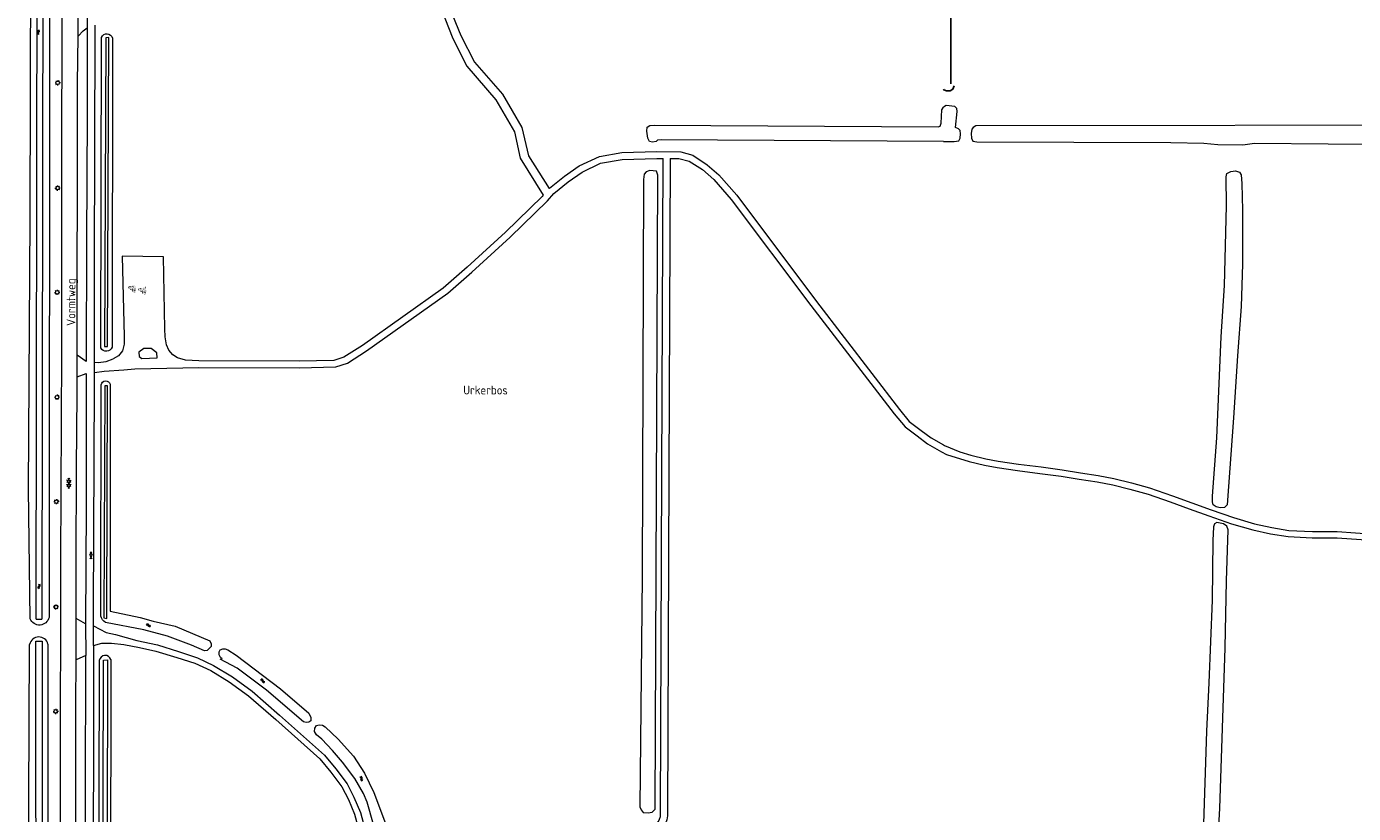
# Model space of a CAD drawing. Extents: x 168769 to 512904, y 516715 to 1559940.
# Tile 198 of 256: x 169739 to 170117, y 520660 to 520884. Entities that reach past the tile are written whole.
import ezdxf

# ---------------------------------------------------------------- set-up
doc = ezdxf.new("R2010")
doc.units = 0
doc.header["$MEASUREMENT"] = 0
doc.layers.get('0').update_dxf_attribs({"linetype": 'CONTINUOUS'})
for name, color, linetype, lineweight in [('Q21_LANTAARNPAAL', 7, 'CONTINUOUS', 18), ('S01_symb_gesloten_verh', 7, 'CONTINUOUS', 0), ('T09_INSTEEKSLOOT', 72, 'CONTINUOUS', 0), ('V00_kant_verharding', 252, 'CONTINUOUS', 0), ('W00_KANT_WATER', 140, 'CONTINUOUS', 0)]:
    doc.layers.add(name, color=color, linetype=linetype, lineweight=lineweight)
for name, color, linetype in [('S05_Water', 132, 'CONTINUOUS'), ('S13_symb_onverhard', 32, 'CONTINUOUS'), ('T07_SLOOT_GREPPEL', 140, 'CONTINUOUS'), ('Z06_STRAATNAAM', 7, 'CONTINUOUS'), ('Z09_FUNCTIEAANDUIDING', 7, 'CONTINUOUS')]:
    doc.layers.add(name, color=color, linetype=linetype)
doc.styles.add('ISOCP', font='isocp.shx', dxfattribs={"height": 1.8})

# ---------------------------------------------------------------- blocks, each defined once
blk = doc.blocks.new('Q21')
at = {"color": 0}
for points in [[(-1.5, 0), (-1, 0)], [(-1.06, 1.06), (-0.71, 0.71)], [(0, 1.5), (0, 1)], [(1.06, 1.06), (0.71, 0.71)], [(1.5, 0), (1, 0)], [(-1.06, -1.06), (-0.71, -0.71)], [(0, -1.5), (0, -1)], [(1.06, -1.06), (0.71, -0.71)]]:
    blk.add_lwpolyline(points, dxfattribs=at)
blk.add_circle((0, 0), 1, dxfattribs=at)
blk = doc.blocks.new('S05')
at = {"color": 0}
for p, q in [((0.08, 0.3), (0.38, 0.59)), ((0.11, -0.19), (0.41, 0.09)), ((0.38, 0.59), (0.68, 0.71)), ((0.41, 0.09), (0.71, 0.21)), ((0.68, 0.71), (1.01, 0.62)), ((0.71, 0.21), (1.02, 0.12)), ((1.01, 0.62), (1.33, 0.37)), ((1.02, 0.12), (1.36, -0.12)), ((1.33, 0.37), (1.66, 0.13)), ((1.66, 0.13), (1.97, 0.04)), ((1.97, 0.04), (2.28, 0.16)), ((2.28, 0.16), (2.58, 0.44)), ((1.36, -0.12), (1.68, -0.37)), ((1.68, -0.37), (2, -0.46)), ((2, -0.46), (2.31, -0.33)), ((2.31, -0.33), (2.61, -0.05))]:
    blk.add_line(p, q, dxfattribs=at)
blk = doc.blocks.new('S016')
at = {"color": 0, "linetype": 'Continuous'}
for points in [[(0.01, -0.38), (2.65, 1.15)], [(2.65, -1.15), (0.01, 0.38)], [(5.07, -1.15), (1.09, 1.15)], [(1.09, -1.15), (5.07, 1.15)], [(6.16, -0.38), (3.51, 1.15)], [(3.51, -1.15), (6.16, 0.37)]]:
    blk.add_lwpolyline(points, dxfattribs=at)
blk = doc.blocks.new('S012')
at = {"color": 0}
for p, q in [((1.18, 2.05), (0, 0)), ((1.18, -2.05), (0, 0)), ((1.4, 0), (0.21, -2.05)), ((1.4, 0), (0.22, 2.05))]:
    blk.add_line(p, q, dxfattribs=at)
blk = doc.blocks.new('S134')
at = {"color": 0}
for points in [[(1.9, 0.09), (1.94, 0.07)], [(2.55, 0.44), (2.57, 0.38)], [(6.01, 0.42), (6, 0.42), (5.92, 0.39)], [(6.14, 0.9), (6.1, 0.95)], [(6.52, 0.04), (6.51, 0.11)], [(6.59, 1.43), (6.63, 1.4)], [(6.85, 0.88), (6.81, 0.86)], [(7.06, 1.99), (7.1, 1.96)], [(7.24, 0.7), (7.29, 0.67)], [(7.26, 1.45), (7.28, 1.39)], [(7.32, 0), (7.31, 0.05)], [(7.43, 2.47), (7.47, 2.44)], [(7.89, 1.71), (7.91, 1.65)], [(7.98, 1.17), (7.95, 1.14)], [(8.02, 0.19), (8.02, 0.25)], [(8.09, 2.81), (8.1, 2.76)], [(8.42, 0.78), (8.43, 0.82)], [(8.66, 2.22), (8.61, 2.26)], [(8.71, 1.38), (8.67, 1.42)], [(8.81, 0.19), (8.8, 0.24)], [(8.95, 1.71), (8.9, 1.75)], [(9.2, 0.79), (9.15, 0.83)], [(9.27, 1.17), (9.22, 1.21)], [(9.7, 0.32), (9.65, 0.36)], [(0, -2.58), (0.08, -2.55)], [(0.48, -1.95), (0.46, -1.95), (0.39, -1.98)], [(0.61, -1.47), (0.56, -1.42)], [(0.69, -2.86), (0.73, -2.83)], [(0.99, -2.33), (0.98, -2.26)], [(1.05, -0.94), (1.1, -0.97)], [(1.32, -1.5), (1.28, -1.51)], [(1.52, -0.38), (1.57, -0.41)], [(1.71, -1.67), (1.75, -1.7)], [(1.73, -0.92), (1.74, -0.98)], [(1.79, -2.37), (1.78, -2.32)], [(1.89, -2.92), (1.88, -2.86)], [(2.36, -0.66), (2.38, -0.72)], [(2.45, -1.2), (2.42, -1.23)], [(2.49, -2.18), (2.48, -2.12)], [(2.58, -2.73), (2.53, -2.7)], [(2.89, -1.59), (2.9, -1.55)], [(2.98, -2.9), (3.02, -2.85)], [(3.12, -0.15), (3.08, -0.11)], [(3.18, -0.99), (3.13, -0.95)], [(3.28, -2.18), (3.27, -2.13)], [(3.41, -0.66), (3.37, -0.62)], [(3.67, -1.58), (3.62, -1.54)], [(3.74, -1.2), (3.69, -1.16)], [(3.77, -2.87), (3.81, -2.83)], [(4.16, -2.05), (4.12, -2.01)], [(4.48, -2.73), (4.44, -2.69)], [(5.53, -0.2), (5.61, -0.18)], [(6.23, -0.49), (6.26, -0.46)], [(7.42, -0.55), (7.41, -0.49)], [(8.11, -0.36), (8.06, -0.32)], [(8.51, -0.53), (8.55, -0.48)], [(9.31, -0.5), (9.34, -0.46)], [(10.02, -0.36), (9.97, -0.32)]]:
    blk.add_lwpolyline(points, dxfattribs=at)

msp = doc.modelspace()

# ---------------------------------------------------------------- linework, layer by layer
at = {"layer": 'T07_SLOOT_GREPPEL'}
for points in [[(170002.1, 520867.7), (170002.3, 521000)], [(170000, 520866.2), (170000.1, 520866), (170000.9, 520865.7), (170001.9, 520865.7), (170002.7, 520866.2), (170003.1, 520867.2)]]:
    msp.add_lwpolyline(points, dxfattribs=at)
at = {"layer": 'T09_INSTEEKSLOOT'}
for points in [[(169740, 520715.44), (169739.5, 520752.3), (169740, 520829.3), (169740.2, 520901.8), (169740, 520982.9), (169740.3, 521000)], [(169745.5, 520887.62), (169745.36, 520715.81)], [(170000, 520851.3), (169919.6, 520851.8), (169918.6, 520851.7), (169918.2, 520851.3), (169917.2, 520851.1), (169916.3, 520851.3), (169915.8, 520852.3), (169915.6, 520854.3), (169915.7, 520855.4), (169916.4, 520855.9), (169917.6, 520856), (169998.5, 520855.5), (169999.1, 520855.7), (169999.4, 520856.5), (169999.6, 520860.3), (170000, 520861.1)], [(170000, 520851.3), (170003.1, 520851.3), (170004.4, 520851.5), (170004.8, 520852.3), (170004.9, 520853.5), (170004.8, 520854.4), (170004.3, 520854.9), (170003.4, 520855.3), (170003.9, 520859.9), (170003.8, 520860.7), (170003.3, 520861.3), (170000.8, 520861.6), (170000, 520861.1)], [(170158.9, 520853.6), (170158.6, 520854.9), (170157.8, 520855.8), (170156.8, 520856), (170009.2, 520855.8), (170008.5, 520855.3), (170008.1, 520854.8), (170007.9, 520853.6), (170008, 520852.3), (170008.4, 520851.4), (170009.5, 520851.2), (170064.8, 520851), (170074.2, 520850.8), (170078.1, 520850.5), (170085.3, 520850.4), (170088.6, 520850.8), (170130.5, 520850.5), (170157.2, 520850.7), (170158.5, 520851.1), (170158.9, 520852.3), (170158.9, 520853.6)], [(169918.7, 520841.7), (169918.3, 520842.9), (169916.4, 520843.1), (169915.4, 520842.7), (169914.8, 520842), (169914.6, 520840.5), (169914.2, 520727.5), (169913.6, 520661.9), (169913.9, 520661), (169914.5, 520660.3), (169915.9, 520660.2), (169917.1, 520660.4), (169917.9, 520661.2), (169918.7, 520841.7)], [(170085.2, 520831.8), (170085.2, 520816.4), (170084.8, 520804.3), (170083.7, 520790.3), (170082.6, 520772.6), (170080.8, 520747.9), (170080, 520747.1), (170078.8, 520747), (170077.7, 520747.3), (170076.8, 520747.9), (170076.6, 520748.7), (170076.6, 520750.3), (170077.9, 520766.9), (170079.1, 520795.7), (170080, 520810.3), (170080.6, 520833), (170080.5, 520841.3), (170080.7, 520842.2), (170081.8, 520842.8), (170083.2, 520843), (170084.3, 520842.6), (170084.8, 520841.8), (170085, 520839.4), (170085.2, 520831.8)], [(170081.1, 520740.7), (170080.7, 520741.8), (170079.8, 520742.5), (170077.9, 520742.8), (170077.2, 520742.5), (170076.9, 520741.6), (170076.7, 520737.7), (170076.5, 520720.7), (170075.6, 520697.2), (170074.9, 520683.4), (170073.98, 520654.09)], [(170072.12, 520617.56), (170071.4, 520609.7), (170071.6, 520608.5), (170072.4, 520607.5), (170074.3, 520607.4), (170075, 520607.8), (170075.6, 520608.8), (170075.8, 520609.9), (170076.4, 520624.1), (170077.7, 520643), (170078.7, 520661.4), (170080.2, 520707.1), (170080.6, 520726.2), (170081.1, 520740.7)], [(169771.3, 520715.8), (169775, 520714.7), (169781.3, 520713.3), (169791.1, 520709.1), (169791.5, 520708.3), (169791.5, 520707.5), (169790.4, 520706.4), (169789.6, 520706.3), (169785.9, 520707.9), (169779.1, 520710.5), (169772.3, 520712.3)], [(169738.94, 520507.97), (169739.83, 520708.14)], [(169745.03, 520708.19), (169745.1, 520507.58)], [(169762.96, 520703.81), (169762.66, 520503)], [(169794.6, 520704), (169794.2, 520704.4), (169793.8, 520705.2), (169793.8, 520706), (169794.1, 520706.6), (169794.8, 520706.9), (169795.5, 520706.9), (169796.3, 520706.6), (169798.6, 520705.1), (169811.3, 520695.5), (169819.3, 520688.5), (169819.9, 520687.3), (169819.9, 520686.4), (169819.3, 520686), (169818.6, 520685.9), (169817.8, 520686.1), (169807.3, 520695.1), (169798.9, 520701.4), (169794.1, 520703.9)], [(169841.3, 520644.1), (169835.9, 520663.2), (169834.9, 520665.7), (169832.4, 520669.9), (169828.9, 520674.6), (169826.1, 520677.9), (169823, 520681.1), (169821.5, 520682.4), (169820.9, 520683.3), (169821, 520684.3), (169821.5, 520685), (169822.3, 520685.2), (169823.2, 520685.1), (169824, 520684.7), (169827.7, 520681.1), (169832, 520676.3), (169835.2, 520671.5), (169837.8, 520666), (169841.4, 520656.4)]]:
    msp.add_lwpolyline(points, dxfattribs=at)
msp.add_lwpolyline([(169760.1, 520792.53), (169760.31, 520880.97, -0.739352), (169763.38, 520880.77), (169763.3, 520792.73, -0.658643)], format="xyb", close=True, dxfattribs=at)
for points in [[(169772.3, 520712.3), (169761.38, 520714.33, -0.187909), (169760.1, 520716.21), (169760.19, 520782.04, -0.79576), (169762.78, 520782.2), (169762.77, 520717.57), (169771.3, 520715.8)], [(169745.36, 520715.81, -0.743657), (169740, 520715.44)], [(169745.03, 520708.19, 0.804125), (169739.83, 520708.14)], [(169762.96, 520703.81, 0.813228), (169759.66, 520703.5)], [(169759.66, 520703.5), (169759.16, 520503, 0.077366), (169778.82, 520352.73, 0.525259), (169780.64, 520352.13, 0.225799), (169781.94, 520354.64)]]:
    msp.add_lwpolyline(points, format="xyb", dxfattribs=at)
at = {"layer": 'V00_kant_verharding'}
for points in [[(169748.34, 520507.82), (169748.3, 520556), (169748.5, 520613.5), (169748.6, 520668.8), (169748.7, 520732), (169749, 520791.2), (169749, 520839.7), (169749.1, 520892.9), (169749.3, 520941), (169749.4, 520987.6), (169749.4, 521000)], [(169874.2, 521000), (169873.4, 520997.5), (169870.5, 520989.2), (169868, 520982.3), (169865.1, 520974.7), (169857.9, 520958.2), (169850.9, 520941.3), (169845.4, 520928.1), (169844.1, 520924.9), (169843.8, 520922.5), (169844.1, 520920.2), (169845.8, 520916.9), (169847.9, 520913.6), (169851.8, 520908.3), (169855.5, 520902.3), (169858.2, 520897), (169859.4, 520889.4), (169862.6, 520881.5), (169866.5, 520873.9), (169874.5, 520864.8), (169880, 520855.3), (169881.9, 520847.2), (169887.71, 520837.9)], [(169753.6, 520881.3), (169753.67, 520891.21)], [(169756.2, 520889.22), (169756.2, 520883.7)], [(169857, 520889.1), (169860.3, 520880.6), (169864.3, 520872.8), (169872.6, 520863.2), (169877.9, 520854.1), (169879.5, 520846.6), (169886.08, 520836.02)], [(169756.2, 520883.7), (169756.16, 520859), (169756.06, 520822.82), (169755.96, 520788.71), (169753.4, 520790.5)], [(169753.4, 520790.5), (169753.4, 520811.2), (169753.5, 520840.1), (169753.5, 520867.8), (169753.6, 520881.3)], [(169753.6, 520881.3), (169755.1, 520882.8), (169756.2, 520883.7)], [(169758.27, 520788.5), (169758.32, 520816.53), (169758.35, 520849.66), (169758.45, 520882.49), (169758.45, 520884.39)], [(169887.71, 520837.9), (169887.8, 520838), (169892.1, 520841.4), (169896.3, 520844.4), (169902.1, 520847), (169908.4, 520848.2), (169918.4, 520848.5), (169925.2, 520848.4), (169928.7, 520847.4), (169932.7, 520844.7), (169936.1, 520841.8), (169941.2, 520836), (169963.9, 520805.8), (169987.5, 520775), (169990.3, 520771.6), (169993.7, 520769), (169996.5, 520766.9), (170000, 520764.9)], [(169766.6, 520786.3), (169769.8, 520786.6), (169788, 520787), (169816.6, 520786.9), (169827, 520787.2), (169830.3, 520788.2), (169835.7, 520791.7), (169858.9, 520808.1), (169865.7, 520814.1), (169876.6, 520824.1), (169887.3, 520834.4), (169889.1, 520836.5), (169893.2, 520839.8), (169897.1, 520842.6), (169902.4, 520845.1), (169908.5, 520846.2), (169918.4, 520846.5), (169920.22, 520846.5)], [(169922.22, 520846.5), (169924.7, 520846.5), (169927.6, 520845.7), (169931.4, 520843.3), (169934.6, 520840.5), (169939.6, 520834.8), (169962.3, 520804.6), (169986, 520773.8), (169989.1, 520770.1), (169992.5, 520767.5), (169995.5, 520765.2), (169999.5, 520763), (170000.87, 520762.18)], [(169886.08, 520836.02), (169885.8, 520835.7), (169875.3, 520825.5), (169864.4, 520815.5), (169857.6, 520809.6), (169834.6, 520793.2), (169829.3, 520789.9), (169826.4, 520789), (169816.6, 520788.8), (169788, 520788.9), (169784.2, 520789.1), (169781.9, 520789.7), (169780.6, 520790.6), (169779.5, 520791.9), (169778.8, 520793.4), (169778.4, 520795.7), (169778.3, 520798), (169777.9, 520818.5), (169766.2, 520818.7), (169766.7, 520795.8), (169766.7, 520793.6), (169766.3, 520791.7), (169765.1, 520790.3), (169763.6, 520789.4)], [(169753.4, 520784.34), (169753.4, 520790.5)], [(169771.74, 520789.57), (169776.1, 520789.7), (169776, 520791.1), (169774.4, 520792.4), (169772.3, 520792.4), (169770.9, 520791.3), (169771, 520790.1), (169771.74, 520789.57)], [(169758.27, 520788.5), (169759.31, 520788.41), (169761.64, 520788.65), (169763.6, 520789.4)], [(169758.27, 520785.54), (169758.27, 520788.5)], [(169753.1, 520715.53), (169753.1, 520731.6), (169753.2, 520758.4), (169753.4, 520779.5), (169753.4, 520784.34)], [(169753.4, 520784.34), (169755.96, 520785.25), (169755.9, 520747.44), (169755.73, 520714.02)], [(169758.03, 520713.41), (169758.03, 520718.02), (169758.26, 520782.14), (169758.27, 520785.54)], [(169758.27, 520785.54), (169761.07, 520785.88), (169766.6, 520786.3)], [(170000, 520764.9), (170000.3, 520764.8)], [(170000.3, 520764.8), (170004.66, 520763)], [(170000.87, 520762.18), (170007.3, 520760.2)], [(170004.66, 520763), (170007.8, 520762)], [(170007.8, 520762), (170012.1, 520761), (170015.6, 520760.3), (170021.4, 520759.4), (170027.8, 520758.7), (170033.8, 520757.8), (170039, 520757)], [(170007.3, 520760.2), (170011.7, 520759.2), (170015.3, 520758.5), (170021.1, 520757.6), (170027.5, 520756.8), (170033.5, 520756)], [(170039, 520757), (170044.1, 520756.2), (170048.5, 520755.4)], [(170033.5, 520756), (170038.7, 520755.2)], [(170038.7, 520755.2), (170043.8, 520754.4), (170048.2, 520753.6), (170053.1, 520752.3), (170058.3, 520750.9), (170064.6, 520748.7), (170070, 520746.7), (170075.6, 520744.7), (170082, 520742.5), (170088.1, 520740.7), (170093.1, 520739.6), (170098.2, 520738.8), (170105, 520738.5), (170112.1, 520738.5), (170121.7, 520737.8)], [(170048.5, 520755.4), (170053.6, 520754.1), (170058.7, 520752.7), (170065.2, 520750.4), (170070.7, 520748.4), (170076.2, 520746.4), (170082.6, 520744.3)], [(170082.6, 520744.3), (170088.6, 520742.5)], [(170088.6, 520742.5), (170093.5, 520741.4), (170098.4, 520740.6), (170105.1, 520740.3), (170112.1, 520740.3)], [(170112.1, 520740.3), (170122.6, 520739.55), (170124.2, 520740.4)], [(169753.07, 520703.72), (169753.1, 520709.5), (169753.1, 520715.53)], [(169755.73, 520714.02), (169753.1, 520715.53)], [(169755.73, 520714.02), (169755.81, 520704.94)], [(169758.03, 520713.41), (169761.6, 520711.5), (169764.3, 520710.9), (169770.3, 520709.2), (169776.2, 520708), (169782.2, 520706.1), (169787.6, 520704.3), (169792.2, 520702.1), (169797.6, 520698.9), (169803.2, 520694.8), (169811, 520688), (169823.8, 520676.6), (169827, 520672.7), (169830.2, 520668.4), (169832.1, 520664.6), (169834, 520660.3), (169835.2, 520656), (169836.6, 520650.4), (169837.4, 520647.1)], [(169758.03, 520707.85), (169758.03, 520713.41)], [(169758.03, 520707.85), (169760.4, 520708.5), (169763.1, 520708.5), (169766.6, 520708.1), (169771.1, 520707.2), (169775.8, 520706.2), (169781.7, 520704.4), (169786.9, 520702.8), (169791.4, 520700.7), (169796.6, 520697.5), (169802.1, 520693.5), (169809.9, 520686.7), (169822.5, 520675.5), (169825.6, 520671.7), (169828.7, 520667.6), (169830.6, 520664), (169832.3, 520659.8), (169833.5, 520655.6), (169834.9, 520650), (169835.6, 520646.8)], [(169752.92, 520507.8), (169752.7, 520521.5), (169752.7, 520555.8), (169752.8, 520599.5), (169753, 520630.1), (169753, 520662.2), (169753, 520691), (169753.07, 520703.72)], [(169755.81, 520704.94), (169755.81, 520704.94), (169753.07, 520703.72)]]:
    msp.add_lwpolyline(points, dxfattribs=at)
for points in [[(169914.4, 520646.97, -0.194883), (169918.39, 520657.1, 0.191703), (169919.49, 520659.85), (169919.8, 520756.79), (169920.22, 520846.5)], [(169922.22, 520846.5), (169921.8, 520756.79), (169921.49, 520659.84, -0.191537), (169919.84, 520655.73)], [(169758.03, 520707.85), (169758.02, 520699.25), (169757.96, 520632.9), (169757.93, 520598.05), (169757.79, 520562.82), (169757.65, 520530.23), (169757.66, 520502.99), (169757.66, 520500), (169757.68, 520486.8, 0.018797), (169759.6, 520445.14, 0.022485), (169765.17, 520404.36)], [(169762.97, 520403.55, -0.021519), (169757.3, 520445.61, -0.017816), (169755.38, 520490.74), (169755.35, 520500), (169755.34, 520502.69), (169755.39, 520532.91), (169755.49, 520567.78), (169755.64, 520602.56), (169755.69, 520632.89), (169755.76, 520665.31), (169755.81, 520704.94)]]:
    msp.add_lwpolyline(points, format="xyb", dxfattribs=at)
at = {"layer": 'W00_KANT_WATER'}
for points in [[(169741.68, 520715.29), (169742.29, 521088.08)], [(169743.88, 521088.48), (169743.3, 520715.3)], [(169741.68, 520715.29), (169743.3, 520715.3)], [(169743.45, 520507.58), (169743.51, 520484.25), (169744.09, 520462.19), (169745.25, 520447.08), (169746.85, 520431.7), (169749.94, 520405.85), (169749.75, 520405.03), (169749.62, 520404.98), (169748.44, 520404.8), (169748.34, 520404.87), (169747.79, 520409.98), (169745.21, 520431.52), (169743.6, 520446.93), (169742.44, 520462.1), (169741.86, 520484.23), (169741.8, 520507.58), (169741.62, 520709.03), (169743.38, 520709.07), (169743.45, 520507.58)]]:
    msp.add_lwpolyline(points, dxfattribs=at)
for points in [[(169762, 520792.97), (169762.39, 520880.89), (169761.51, 520880.87), (169761.11, 520792.97)], [(169761.81, 520715.5), (169761.85, 520716.96), (169762.01, 520781.78), (169761.26, 520781.77), (169760.92, 520715.71)]]:
    msp.add_lwpolyline(points, close=True, dxfattribs=at)
msp.add_lwpolyline([(169769.1, 520405.1, 0.032217), (169780.99, 520354.35, -0.225551), (169779.98, 520353.21, -0.077307), (169760.41, 520502.98), (169760.9, 520703.67), (169761.96, 520703.75), (169761.66, 520503)], format="xyb", dxfattribs=at)

# ---------------------------------------------------------------- block references
at = {"layer": 'Q21_LANTAARNPAAL', "xscale": 0.5, "yscale": 0.5}
for p in [(169747.83, 520868.03), (169747.79, 520838.05), (169747.67, 520808.36), (169747.62, 520778.51), (169747.45, 520748.77), (169747.31, 520718.78), (169747.25, 520689.05)]:
    msp.add_blockref('Q21', p, dxfattribs=at)
at = {"layer": 'S01_symb_gesloten_verh'}
for name, p, xscale, yscale, rotation in [('S016', (169750.99, 520752.4), 0.5, 0.5, 89.74217073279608), ('S012', (169757.66, 520733.49), 0.4999999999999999, 0.4999999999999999, 179.7421707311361)]:
    msp.add_blockref(name, p, dxfattribs=dict(at, xscale=xscale, yscale=yscale, rotation=rotation))
at = {"layer": 'S05_Water'}
for p, xscale, yscale, rotation in [((169742.35, 520881.72), 0.5, 0.5, 89.82811317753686), ((169742.47, 520725.32), 0.5, 0.5, 269.4652549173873), ((169772.98, 520713.7), 0.5, 0.5, 344.0965809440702), ((169805.62, 520698.1), 0.4999999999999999, 0.4999999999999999, 322.5152332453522), ((169833.93, 520670.45), 0.5, 0.5, 297.3849705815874)]:
    msp.add_blockref('S05', p, dxfattribs=dict(at, xscale=xscale, yscale=yscale, rotation=rotation))
at = {"layer": 'S13_symb_onverhard', "xscale": 0.5, "yscale": 0.5, "rotation": 325.7299801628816}
msp.add_blockref('S134', (169768.64, 520810.85), dxfattribs=at)

# ---------------------------------------------------------------- texts
at = {"layer": 'Z06_STRAATNAAM', "style": 'ISOCP'}
msp.add_text('Vormtweg', height=2.5, rotation=89.8255, dxfattribs=at).set_placement((169752.83, 520798.8))
at = {"layer": 'Z09_FUNCTIEAANDUIDING', "style": 'ISOCP'}
msp.add_text('Urkerbos', height=2.5, dxfattribs=at).set_placement((169863.3, 520779.29))

doc.saveas('drawing.dxf')
